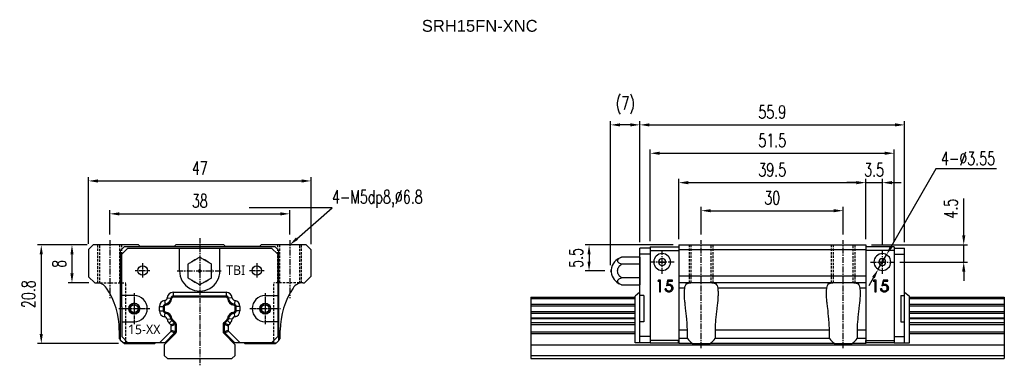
# Model space of a CAD drawing. Header units: millimetres. Extents: x 51 to 259, y 96 to 169.
import ezdxf
from ezdxf import colors
from ezdxf.entities.mleader import LeaderData, LeaderLine
from ezdxf.math import Vec2, Vec3

# ---------------------------------------------------------------- set-up
doc = ezdxf.new("R2010")
doc.units = ezdxf.units.MM
for name, pattern in [('CENTER', [2, 1.25, -0.25, 0.25, -0.25]), ('DASHED', [0.75, 0.5, -0.25]), ('MITTE', [2, 1.25, -0.25, 0.25, -0.25])]:
    doc.linetypes.add(name, pattern=pattern)
doc.layers.add('1', color=4, linetype='MITTE', lineweight=25)
for name, color, linetype in [('2', 7, 'Continuous'), ('DIM', 4, 'Continuous'), ('HID', 2, 'DASHED'), ('OUT', 3, 'Continuous'), ('中心線', 1, 'CENTER')]:
    doc.layers.add(name, color=color, linetype=linetype)
doc.styles.add('Arial', font='arial.ttf')
doc.styles.add('CHN', font='SIMPLEX.shx', dxfattribs={"width": 0.7, "bigfont": 'CHINESET.shx'})
doc.styles.add('DIM-7', font='SIMPLEX.shx', dxfattribs={"width": 0.7, "bigfont": 'chineset.shx'})
doc.styles.get("Standard").update_dxf_attribs({"font": 'arial.ttf'})
doc.dimstyles.new('CNS', dxfattribs={"dimscale": 0.56, "dimtxt": 3.5, "dimasz": 2.5, "dimexe": 1, "dimexo": 1.5, "dimgap": 0.09, "dimtad": 0, "dimdsep": 46, "dimtxsty": 'DIM-7', "dimcen": 0.09, "dimclrd": 4, "dimclre": 4, "dimclrt": 4, "dimadec": 0, "dimazin": 0, "dimtfac": 1, "dimtix": 1, "dimtmove": 2, "dimatfit": 3, "dimfxl": 1, "dimtvp": 0.971429, "dimtolj": 1, "dimarcsym": 0})
doc.dimstyles.new('CNSx1 (指線專用)', dxfattribs={"dimscale": 0.56, "dimtxt": 3.5, "dimasz": 2.5, "dimexe": 1, "dimexo": 1.5, "dimgap": 1, "dimtad": 1, "dimtih": 1, "dimtoh": 1, "dimdsep": 46, "dimtxsty": 'DIM-7', "dimcen": 0.09, "dimclrd": 256, "dimclre": 256, "dimclrt": 4, "dimadec": 0, "dimazin": 0, "dimtfac": 1, "dimtix": 1, "dimtmove": 1, "dimatfit": 3, "dimfxl": 1, "dimtvp": 0.971429, "dimtolj": 1, "dimarcsym": 0})

# ---------------------------------------------------------------- blocks, each defined once
blk = doc.blocks.new('*D48')
at = {"layer": 'DEFPOINTS', "color": 0}
for p in [(112.68, 134.72), (65.68, 120.27), (112.68, 120.17)]:
    blk.add_point(p, dxfattribs=at)
at = {"layer": 'OUT', "color": 4, "lineweight": -2}
for p, q in [((65.68, 121.47), (65.68, 135.52)), ((112.68, 121.37), (112.68, 135.52)), ((67.68, 134.72), (110.68, 134.72))]:
    blk.add_line(p, q, dxfattribs=at)
at = {"layer": 'OUT', "color": 4}
for points in [[(67.68, 135.05), (67.68, 134.38), (65.68, 134.72)], [(110.68, 135.05), (110.68, 134.38), (112.68, 134.72)]]:
    blk.add_solid(points, dxfattribs=at)
at = {"layer": 'OUT', "color": 4, "insert": (89.18, 137.44), "char_height": 2.8, "attachment_point": 5, "style": 'DIM-7'}
blk.add_mtext('\\A1;47', dxfattribs=at)
blk = doc.blocks.new('*D49')
at = {"layer": 'DEFPOINTS', "color": 0}
for p in [(108.18, 127.78), (70.18, 122.22), (108.18, 122.22)]:
    blk.add_point(p, dxfattribs=at)
at = {"layer": 'OUT', "color": 4, "lineweight": -2}
for p, q in [((70.18, 123.42), (70.18, 128.58)), ((72.18, 127.78), (106.18, 127.78)), ((108.18, 123.42), (108.18, 128.58))]:
    blk.add_line(p, q, dxfattribs=at)
at = {"layer": 'OUT', "color": 4}
for points in [[(72.18, 128.11), (72.18, 127.44), (70.18, 127.78)], [(106.18, 128.11), (106.18, 127.44), (108.18, 127.78)]]:
    blk.add_solid(points, dxfattribs=at)
at = {"layer": 'OUT', "color": 4, "insert": (89.18, 130.5), "char_height": 2.8, "attachment_point": 5, "style": 'DIM-7'}
blk.add_mtext('\\A1;38', dxfattribs=at)
blk = doc.blocks.new('*D50')
at = {"layer": 'DEFPOINTS', "color": 0}
for p in [(66.63, 121.22), (55.71, 100.42), (73.23, 100.42)]:
    blk.add_point(p, dxfattribs=at)
at = {"layer": 'OUT', "color": 4, "lineweight": -2}
for p, q in [((65.43, 121.22), (54.91, 121.22)), ((55.71, 119.22), (55.71, 102.42)), ((72.03, 100.42), (54.91, 100.42))]:
    blk.add_line(p, q, dxfattribs=at)
at = {"layer": 'OUT', "color": 4}
for points in [[(55.37, 119.22), (56.04, 119.22), (55.71, 121.22)], [(55.37, 102.42), (56.04, 102.42), (55.71, 100.42)]]:
    blk.add_solid(points, dxfattribs=at)
at = {"layer": 'OUT', "color": 4, "insert": (52.99, 110.82), "char_height": 2.8, "attachment_point": 5, "rotation": 90, "style": 'DIM-7'}
blk.add_mtext('\\A1;20.8', dxfattribs=at)
blk = doc.blocks.new('*D51')
at = {"layer": 'DEFPOINTS', "color": 0}
for p in [(66.63, 121.22), (62.19, 113.22), (66.98, 113.22)]:
    blk.add_point(p, dxfattribs=at)
at = {"layer": 'OUT', "color": 4, "lineweight": -2}
for p, q in [((65.43, 121.22), (61.39, 121.22)), ((62.19, 119.22), (62.19, 115.22)), ((65.78, 113.22), (61.39, 113.22))]:
    blk.add_line(p, q, dxfattribs=at)
at = {"layer": 'OUT', "color": 4}
for points in [[(61.86, 119.22), (62.53, 119.22), (62.19, 121.22)], [(61.86, 115.22), (62.53, 115.22), (62.19, 113.22)]]:
    blk.add_solid(points, dxfattribs=at)
at = {"layer": 'OUT', "color": 4, "insert": (59.47, 117.22), "char_height": 2.8, "attachment_point": 5, "rotation": 90, "style": 'DIM-7'}
blk.add_mtext('\\A1;8', dxfattribs=at)
blk = doc.blocks.new('*D52')
at = {"layer": 'DEFPOINTS', "color": 0}
for p in [(235.82, 140.56), (184.32, 120.81), (235.82, 120.81)]:
    blk.add_point(p, dxfattribs=at)
at = {"layer": 'DIM', "color": 4, "lineweight": -2}
for p, q in [((184.32, 122.01), (184.32, 141.36)), ((186.32, 140.56), (233.82, 140.56)), ((235.82, 122.01), (235.82, 141.36))]:
    blk.add_line(p, q, dxfattribs=at)
at = {"layer": 'DIM', "color": 4}
for points in [[(186.32, 140.9), (186.32, 140.23), (184.32, 140.56)], [(233.82, 140.9), (233.82, 140.23), (235.82, 140.56)]]:
    blk.add_solid(points, dxfattribs=at)
at = {"layer": 'DIM', "color": 4, "insert": (210.07, 143.28), "char_height": 2.8, "attachment_point": 5, "style": 'DIM-7'}
blk.add_mtext('\\A1;51.5', dxfattribs=at)
blk = doc.blocks.new('*D53')
at = {"color": 4, "lineweight": -2}
for p, q in [((195.07, 123.42), (195.07, 129.24)), ((225.07, 123.42), (225.07, 129.24)), ((197.07, 128.44), (223.07, 128.44))]:
    blk.add_line(p, q, dxfattribs=at)
at = {"color": 4}
for points in [[(197.07, 128.77), (197.07, 128.11), (195.07, 128.44)], [(223.07, 128.77), (223.07, 128.11), (225.07, 128.44)]]:
    blk.add_solid(points, dxfattribs=at)
at = {"layer": 'DEFPOINTS', "color": 0}
for p in [(225.07, 128.44), (195.07, 122.22), (225.07, 122.22)]:
    blk.add_point(p, dxfattribs=at)
at = {"color": 4, "insert": (210.07, 131.16), "char_height": 2.8, "attachment_point": 5, "style": 'DIM-7'}
blk.add_mtext('\\A1;30', dxfattribs=at)
blk = doc.blocks.new('*D54')
at = {"color": 4, "lineweight": -2}
for p, q in [((182.12, 121.77), (182.12, 147.35)), ((184.12, 146.55), (236.02, 146.55)), ((238.02, 121.77), (238.02, 147.35))]:
    blk.add_line(p, q, dxfattribs=at)
at = {"color": 4}
for points in [[(184.12, 146.88), (184.12, 146.22), (182.12, 146.55)], [(236.02, 146.88), (236.02, 146.22), (238.02, 146.55)]]:
    blk.add_solid(points, dxfattribs=at)
at = {"layer": 'DEFPOINTS', "color": 0}
for p in [(238.02, 146.55), (182.12, 120.57), (238.02, 120.57)]:
    blk.add_point(p, dxfattribs=at)
at = {"color": 4, "insert": (210.07, 149.27), "char_height": 2.8, "attachment_point": 5, "style": 'DIM-7'}
blk.add_mtext('\\A1;55.9', dxfattribs=at)
blk = doc.blocks.new('*D55')
at = {"color": 4, "lineweight": -2}
for p, q in [((250.5, 123.22), (250.5, 131)), ((231.02, 121.22), (251.3, 121.22)), ((250.5, 117.61), (250.5, 121.22)), ((237.02, 117.61), (251.3, 117.61)), ((250.5, 115.61), (250.5, 113.61))]:
    blk.add_line(p, q, dxfattribs=at)
at = {"color": 4}
for points in [[(250.17, 123.22), (250.83, 123.22), (250.5, 121.22)], [(250.17, 115.61), (250.83, 115.61), (250.5, 117.61)]]:
    blk.add_solid(points, dxfattribs=at)
at = {"layer": 'DEFPOINTS', "color": 0}
for p in [(229.82, 121.22), (235.82, 117.61), (250.5, 117.61)]:
    blk.add_point(p, dxfattribs=at)
at = {"color": 4, "insert": (247.78, 128.87), "char_height": 2.8, "attachment_point": 5, "rotation": 90, "style": 'DIM-7'}
blk.add_mtext('\\A1;4.5', dxfattribs=at)
blk = doc.blocks.new('*D56')
at = {"color": 4, "lineweight": -2}
for p, q in [((229.82, 122.42), (229.82, 135.16)), ((233.32, 121.31), (233.32, 135.16)), ((227.82, 134.36), (225.82, 134.36)), ((229.82, 134.36), (233.32, 134.36)), ((235.32, 134.36), (237.32, 134.36))]:
    blk.add_line(p, q, dxfattribs=at)
at = {"color": 4}
for points in [[(227.82, 134.69), (227.82, 134.02), (229.82, 134.36)], [(235.32, 134.69), (235.32, 134.02), (233.32, 134.36)]]:
    blk.add_solid(points, dxfattribs=at)
at = {"layer": 'DEFPOINTS', "color": 0}
for p in [(233.32, 134.36), (229.82, 121.22), (233.32, 120.11)]:
    blk.add_point(p, dxfattribs=at)
at = {"color": 4, "insert": (231.57, 137.08), "char_height": 2.8, "attachment_point": 5, "style": 'DIM-7'}
blk.add_mtext('\\A1;3.5', dxfattribs=at)
blk = doc.blocks.new('*D57')
at = {"color": 4, "lineweight": -2}
for p, q in [((190.32, 122.42), (190.32, 135.16)), ((229.82, 122.42), (229.82, 135.16)), ((192.32, 134.36), (227.82, 134.36))]:
    blk.add_line(p, q, dxfattribs=at)
at = {"color": 4}
for points in [[(192.32, 134.69), (192.32, 134.02), (190.32, 134.36)], [(227.82, 134.69), (227.82, 134.02), (229.82, 134.36)]]:
    blk.add_solid(points, dxfattribs=at)
at = {"layer": 'DEFPOINTS', "color": 0}
for p in [(229.82, 134.36), (190.32, 121.22), (229.82, 121.22)]:
    blk.add_point(p, dxfattribs=at)
at = {"color": 4, "insert": (210.07, 137.08), "char_height": 2.8, "attachment_point": 5, "style": 'DIM-7'}
blk.add_mtext('\\A1;39.5', dxfattribs=at)
blk = doc.blocks.new('*D58')
at = {"color": 4, "lineweight": -2}
for p, q in [((189.12, 121.22), (170.58, 121.22)), ((171.38, 119.22), (171.38, 117.72)), ((174.72, 115.72), (170.58, 115.72))]:
    blk.add_line(p, q, dxfattribs=at)
at = {"color": 4}
for points in [[(171.05, 119.22), (171.71, 119.22), (171.38, 121.22)], [(171.05, 117.72), (171.71, 117.72), (171.38, 115.72)]]:
    blk.add_solid(points, dxfattribs=at)
at = {"layer": 'DEFPOINTS', "color": 0}
for p in [(190.32, 121.22), (171.38, 115.72), (175.92, 115.72)]:
    blk.add_point(p, dxfattribs=at)
at = {"color": 4, "insert": (168.66, 118.47), "char_height": 2.8, "attachment_point": 5, "rotation": 90, "style": 'DIM-7'}
blk.add_mtext('\\A1;5.5', dxfattribs=at)
blk = doc.blocks.new('*D59')
at = {"color": 4, "lineweight": -2}
for p, q in [((175.92, 116.92), (175.92, 147.35)), ((180.12, 146.55), (177.92, 146.55)), ((182.12, 121.77), (182.12, 147.35))]:
    blk.add_line(p, q, dxfattribs=at)
at = {"color": 4}
for points in [[(177.92, 146.88), (177.92, 146.22), (175.92, 146.55)], [(180.12, 146.88), (180.12, 146.22), (182.12, 146.55)]]:
    blk.add_solid(points, dxfattribs=at)
at = {"layer": 'DEFPOINTS', "color": 0}
for p in [(175.92, 146.55), (182.12, 120.57), (175.92, 115.72)]:
    blk.add_point(p, dxfattribs=at)
at = {"color": 4, "insert": (179.02, 150.69), "char_height": 2.8, "attachment_point": 5, "style": 'DIM-7'}
blk.add_mtext('\\A1;(7)', dxfattribs=at)
blk = doc.blocks.new('*D60')
at = {"color": 4, "lineweight": -2}
for p, q in [((244.59, 137.28), (235.2, 120.89)), ((257.43, 137.28), (244.59, 137.28)), ((232.44, 116.07), (234.2, 119.15)), ((231.44, 114.34), (230.45, 112.6))]:
    blk.add_line(p, q, dxfattribs=at)
at = {"color": 4}
for points in [[(234.91, 121.05), (235.48, 120.72), (234.2, 119.15)], [(231.15, 114.5), (231.73, 114.17), (232.44, 116.07)]]:
    blk.add_solid(points, dxfattribs=at)
at = {"layer": 'DEFPOINTS', "color": 0}
for p in [(234.2, 119.15), (232.44, 116.07)]:
    blk.add_point(p, dxfattribs=at)
at = {"color": 4, "insert": (251.41, 139.48), "char_height": 2.8, "attachment_point": 5, "style": 'DIM-7'}
blk.add_mtext('\\A1;4-∅3.55', dxfattribs=at)

msp = doc.modelspace()

# ---------------------------------------------------------------- linework, layer by layer
at = {"layer": '1', "color": 3, "linetype": 'Continuous'}
for p, q in [((84.915, 115.718), (84.915, 120.588)), ((93.415, 115.718), (93.415, 120.568)), ((182.119, 100.568), (182.119, 120.568)), ((184.319, 120.568), (182.119, 120.568)), ((184.319, 119.268), (182.119, 119.268)), ((235.819, 120.568), (238.019, 120.568)), ((235.819, 119.268), (238.019, 119.268)), ((238.019, 100.568), (238.019, 120.568)), ((75.34, 110.518), (72.69, 110.518)), ((181.119, 100.568), (181.119, 110.423)), ((182.919, 110.518), (182.119, 110.518)), ((182.919, 110.518), (182.919, 105.018)), ((237.219, 110.518), (237.219, 105.018)), ((237.219, 110.518), (238.019, 110.518)), ((239.019, 100.568), (239.019, 110.423)), ((72.69, 108.122), (72.69, 101.868)), ((72.69, 105.018), (75.34, 105.018)), ((182.919, 105.018), (182.119, 105.018)), ((237.219, 105.018), (238.019, 105.018)), ((184.319, 100.568), (181.119, 100.568)), ((184.319, 101.868), (182.119, 101.868)), ((235.819, 101.868), (238.019, 101.868)), ((235.819, 100.568), (239.019, 100.568))]:
    msp.add_line(p, q, dxfattribs=at)
msp.add_circle((101.215, 115.818), 1, dxfattribs=at)
msp.add_arc((89.165, 115.718), 4.25, 180, 0.37315, dxfattribs=at)
at = {"layer": '2', "color": 3, "linetype": 'Continuous'}
for p, q in [((73.223, 120.812), (72.465, 120.07)), ((105.107, 120.812), (73.223, 120.812)), ((105.107, 120.812), (105.865, 120.07)), ((184.319, 120.812), (184.319, 100.569)), ((184.319, 120.812), (190.316, 120.812)), ((235.819, 120.812), (229.819, 120.812)), ((235.819, 120.812), (235.819, 100.569)), ((72.465, 101.069), (72.465, 120.07)), ((105.865, 101.069), (105.865, 120.07)), ((184.319, 120.07), (190.319, 120.07)), ((235.819, 120.07), (229.819, 120.07)), ((72.965, 100.569), (72.465, 101.069)), ((73.989, 100.569), (72.965, 100.569)), ((104.34, 100.569), (105.365, 100.569)), ((105.365, 100.569), (105.865, 101.069)), ((190.319, 101.069), (184.319, 101.069)), ((184.319, 100.569), (190.317, 100.569)), ((229.819, 101.069), (235.819, 101.069)), ((235.819, 100.569), (229.821, 100.569))]:
    msp.add_line(p, q, dxfattribs=at)
for start, end in [(0, 180), (180, 0)]:
    msp.add_arc((75.34, 107.768), 1.125, start, end, dxfattribs=at)
at = {"layer": '2', "color": 3, "linetype": 'Continuous', "extrusion": (0, 0, -1)}
for start, end in [(0, 180), (180, 0)]:
    msp.add_arc((-102.99, 107.768), 1.125, start, end, dxfattribs=at)
at = {"layer": 'HID', "color": 6}
for p, q in [((67.685, 113.203), (67.685, 121.218)), ((72.685, 113.218), (72.685, 121.218)), ((105.685, 113.218), (105.685, 121.218)), ((110.685, 113.203), (110.685, 121.218)), ((192.569, 113.218), (192.569, 121.218)), ((197.569, 113.203), (197.569, 121.218)), ((222.569, 113.218), (222.569, 121.218)), ((227.569, 113.203), (227.569, 121.218))]:
    msp.add_line(p, q, dxfattribs=at)
at = {"layer": 'HID'}
for p, q in [((68.085, 113.125), (68.085, 121.218)), ((72.285, 113.218), (72.285, 121.218)), ((106.085, 113.218), (106.085, 121.218)), ((110.285, 113.125), (110.285, 121.218)), ((192.969, 113.218), (192.969, 121.218)), ((197.169, 113.125), (197.169, 121.218)), ((222.969, 113.218), (222.969, 121.218)), ((227.169, 113.125), (227.169, 121.218)), ((67.41, 113.218), (73.585, 113.218)), ((73.585, 100.518), (73.585, 113.218)), ((104.785, 100.518), (104.785, 113.218)), ((110.96, 113.218), (104.785, 113.218))]:
    msp.add_line(p, q, dxfattribs=at)
at = {"layer": 'OUT'}
for p, q in [((66.635, 121.218), (65.685, 120.268)), ((76.235, 121.218), (66.635, 121.218)), ((76.585, 120.868), (76.235, 121.218)), ((83.785, 120.868), (76.585, 120.868)), ((84.135, 121.218), (83.785, 120.868)), ((94.235, 121.218), (84.135, 121.218)), ((94.585, 120.868), (94.235, 121.218)), ((101.785, 120.868), (94.585, 120.868)), ((102.135, 121.218), (101.785, 120.868)), ((111.635, 121.218), (102.135, 121.218)), ((112.685, 120.168), (111.635, 121.218)), ((190.319, 121.218), (229.819, 121.218)), ((190.319, 121.218), (190.319, 100.418)), ((229.819, 121.218), (229.819, 100.418)), ((65.685, 120.268), (65.685, 114.518)), ((112.685, 114.618), (112.685, 120.168)), ((229.819, 120.168), (190.319, 120.168)), ((65.685, 114.518), (66.985, 113.218)), ((111.285, 113.218), (112.685, 114.618)), ((229.819, 114.618), (190.319, 114.618)), ((66.985, 113.218), (67.41, 113.218)), ((110.96, 113.218), (111.285, 113.218)), ((229.819, 113.218), (190.319, 113.218)), ((83.551, 111.223), (83.551, 110.423)), ((83.551, 111.223), (94.779, 111.223)), ((94.779, 110.423), (83.551, 110.423)), ((94.722, 110.223), (83.608, 110.223)), ((94.779, 111.223), (94.779, 110.423)), ((159.069, 110.218), (181.119, 110.218)), ((159.069, 110.218), (159.069, 97.218)), ((159.069, 110.218), (165.034, 110.218)), ((182.119, 111.223), (181.119, 110.423)), ((191.588, 112.107), (190.319, 112.107)), ((221.588, 112.107), (198.55, 112.107)), ((229.819, 112.107), (228.55, 112.107)), ((238.019, 111.223), (239.019, 110.423)), ((239.019, 110.218), (259.069, 110.218)), ((253.104, 110.218), (259.069, 110.218)), ((259.069, 110.218), (259.069, 97.218)), ((80.665, 108.248), (81.465, 108.248)), ((80.665, 107.303), (80.665, 108.248)), ((81.465, 108.248), (81.465, 107.303)), ((81.665, 108.193), (81.665, 107.354)), ((81.742, 109.476), (81.847, 108.683)), ((82.315, 110.08), (83.113, 110.018)), ((96.015, 110.08), (95.217, 110.018)), ((96.587, 109.476), (96.483, 108.683)), ((96.665, 107.354), (96.665, 108.193)), ((97.665, 108.248), (96.865, 108.248)), ((96.865, 107.303), (96.865, 108.248)), ((97.665, 108.248), (97.665, 107.303)), ((159.069, 109.919), (181.119, 109.919)), ((159.069, 108.686), (181.119, 108.686)), ((159.069, 108.39), (181.119, 108.39)), ((239.019, 109.919), (259.069, 109.919)), ((239.019, 108.686), (259.069, 108.686)), ((239.019, 108.39), (259.069, 108.39)), ((80.665, 107.303), (81.465, 107.303)), ((81.738, 106.077), (81.844, 106.87)), ((96.592, 106.077), (96.485, 106.87)), ((97.665, 107.303), (96.865, 107.303)), ((159.069, 107.147), (181.119, 107.147)), ((159.069, 106.851), (181.119, 106.851)), ((239.019, 107.147), (259.069, 107.147)), ((239.019, 106.851), (259.069, 106.851)), ((82.303, 105.521), (83.094, 105.641)), ((82.712, 104.712), (83.278, 105.278)), ((83.051, 104.374), (82.712, 104.712)), ((83.051, 104.374), (83.851, 104.705)), ((83.965, 104.429), (83.165, 104.098)), ((83.165, 103.249), (83.165, 104.098)), ((83.278, 105.278), (83.851, 104.705)), ((83.44, 105.398), (84.026, 104.813)), ((83.965, 104.429), (83.965, 102.918)), ((84.165, 104.477), (84.165, 102.87)), ((94.165, 102.87), (94.165, 104.477)), ((94.304, 104.813), (94.89, 105.398)), ((95.165, 104.098), (94.365, 104.429)), ((94.365, 102.918), (94.365, 104.429)), ((94.479, 104.705), (95.052, 105.278)), ((94.479, 104.705), (95.279, 104.374)), ((95.618, 104.712), (95.052, 105.278)), ((95.165, 104.098), (95.165, 103.249)), ((96.026, 105.521), (95.235, 105.641)), ((95.618, 104.712), (95.279, 104.374)), ((159.069, 105.863), (181.119, 105.863)), ((159.069, 105.658), (181.119, 105.658)), ((159.069, 104.815), (181.119, 104.815)), ((159.069, 104.461), (181.119, 104.461)), ((239.019, 105.863), (259.069, 105.863)), ((239.019, 105.658), (259.069, 105.658)), ((239.019, 104.815), (259.069, 104.815)), ((239.019, 104.461), (259.069, 104.461)), ((72.185, 103.218), (72.185, 101.468)), ((80.646, 100.568), (83.051, 102.973)), ((83.851, 102.642), (81.777, 100.568)), ((84.026, 102.534), (82.06, 100.568)), ((83.851, 102.642), (83.051, 102.973)), ((83.165, 103.249), (83.965, 102.918)), ((96.27, 100.568), (94.304, 102.534)), ((94.365, 102.918), (95.165, 103.249)), ((95.279, 102.973), (94.479, 102.642)), ((96.553, 100.568), (94.479, 102.642)), ((95.279, 102.973), (97.634, 100.618)), ((106.185, 101.468), (106.185, 103.218)), ((159.069, 102.875), (181.119, 102.875)), ((159.069, 102.522), (181.119, 102.522)), ((192.136, 103.218), (190.319, 103.218)), ((192.136, 101.468), (192.136, 103.218)), ((198.002, 103.218), (198.002, 101.468)), ((222.136, 103.218), (198.002, 103.218)), ((222.136, 101.468), (222.136, 103.218)), ((228.002, 103.218), (228.002, 101.468)), ((229.819, 103.218), (228.002, 103.218)), ((239.019, 102.875), (259.069, 102.875)), ((239.019, 102.522), (259.069, 102.522)), ((72.185, 101.468), (72.465, 101.188)), ((73.084, 100.569), (73.235, 100.418)), ((73.235, 100.418), (79.697, 100.418)), ((79.697, 100.418), (79.847, 100.568)), ((98.523, 100.568), (98.673, 100.418)), ((98.673, 100.418), (105.135, 100.418)), ((105.135, 100.418), (105.285, 100.569)), ((105.865, 101.148), (106.185, 101.468)), ((159.069, 100.168), (195.069, 100.168)), ((192.136, 101.468), (190.319, 101.468)), ((193.171, 100.418), (190.319, 100.418)), ((193.171, 100.418), (196.967, 100.418)), ((195.069, 100.168), (259.069, 100.168)), ((223.171, 100.418), (196.967, 100.418)), ((222.136, 101.468), (198.002, 101.468)), ((223.171, 100.418), (226.967, 100.418)), ((229.819, 100.418), (226.967, 100.418)), ((229.819, 101.468), (228.002, 101.468)), ((159.069, 97.918), (259.069, 97.918)), ((253.104, 97.918), (259.069, 97.918)), ((159.069, 97.218), (259.069, 97.218)), ((159.069, 97.218), (165.034, 97.218)), ((253.104, 97.218), (259.069, 97.218))]:
    msp.add_line(p, q, dxfattribs=at)
at = {"layer": 'OUT', "color": 3, "linetype": 'Continuous'}
for p, q in [((229.819, 120.812), (229.819, 101.069)), ((73.99, 120.568), (72.69, 119.268)), ((72.69, 108.122), (72.69, 119.268)), ((73.99, 120.568), (104.34, 120.568)), ((104.34, 120.568), (105.64, 119.268)), ((105.64, 119.268), (105.64, 110.518)), ((182.119, 118.605), (178.252, 118.605)), ((182.119, 118.605), (182.119, 112.831)), ((182.119, 117.162), (178.252, 117.162)), ((178.227, 112.839), (178.252, 112.832)), ((182.119, 114.275), (178.252, 114.275)), ((178.252, 112.831), (182.119, 112.831)), ((83.315, 110.218), (83.19, 110.094)), ((95.015, 110.218), (83.315, 110.218)), ((95.139, 110.094), (95.015, 110.218)), ((102.99, 110.518), (105.64, 110.518)), ((105.64, 110.518), (105.64, 105.018)), ((81.665, 108.39), (81.665, 107.147)), ((96.665, 107.147), (96.665, 108.39)), ((83.176, 105.658), (84.019, 104.815)), ((84.165, 104.461), (84.165, 102.875)), ((94.165, 102.875), (94.165, 104.461)), ((94.311, 104.815), (95.154, 105.658)), ((105.64, 105.018), (102.99, 105.018)), ((105.64, 105.018), (105.64, 101.868)), ((84.019, 102.522), (81.665, 100.168)), ((96.665, 100.168), (94.311, 102.522)), ((72.69, 101.868), (73.99, 100.568)), ((82.11, 100.568), (73.99, 100.568)), ((81.665, 100.168), (81.665, 97.918)), ((104.34, 100.568), (96.22, 100.568)), ((96.665, 97.918), (96.665, 100.168)), ((105.64, 101.868), (104.34, 100.568)), ((190.239, 100.569), (190.239, 101.069)), ((190.317, 100.569), (190.319, 101.069)), ((229.821, 100.569), (229.819, 101.069)), ((229.899, 100.569), (229.899, 101.069)), ((81.665, 97.918), (82.365, 97.218)), ((95.965, 97.218), (96.665, 97.918)), ((82.365, 97.218), (95.965, 97.218))]:
    msp.add_line(p, q, dxfattribs=at)
at = {"layer": 'OUT', "linetype": 'Continuous', "lineweight": 25}
for p, q in [((186.069, 117.612), (187.569, 117.612)), ((234.069, 117.612), (232.569, 117.612)), ((186.023, 113.812), (185.876, 113.555)), ((185.876, 113.555), (186.261, 113.555)), ((186.485, 113.812), (186.023, 113.812)), ((186.261, 113.555), (186.261, 111.312)), ((186.485, 111.312), (186.485, 113.812)), ((187.96, 113.812), (187.703, 112.562)), ((188.985, 113.812), (187.96, 113.812)), ((188, 112.898), (188.135, 113.555)), ((188.135, 113.555), (188.985, 113.555)), ((188.985, 113.555), (188.985, 113.812)), ((231.523, 113.812), (231.376, 113.555)), ((231.376, 113.555), (231.761, 113.555)), ((231.985, 113.812), (231.523, 113.812)), ((231.761, 113.555), (231.761, 111.312)), ((231.985, 111.312), (231.985, 113.812)), ((233.46, 113.812), (233.203, 112.562)), ((234.485, 113.812), (233.46, 113.812)), ((233.5, 112.898), (233.635, 113.555)), ((233.635, 113.555), (234.485, 113.555)), ((234.485, 113.555), (234.485, 113.812)), ((186.261, 111.312), (186.485, 111.312)), ((187.671, 111.953), (187.447, 111.953)), ((231.761, 111.312), (231.985, 111.312)), ((233.171, 111.953), (232.947, 111.953))]:
    msp.add_line(p, q, dxfattribs=at)
at = {"layer": 'OUT', "color": 3, "linetype": 'Continuous'}
for centre, radius in [((77.115, 115.818), 1), ((75.34, 107.768), 1.15), ((102.99, 107.768), 1.15)]:
    msp.add_circle(centre, radius, dxfattribs=at)
at = {"layer": 'OUT'}
for centre in [(75.34, 107.768), (102.99, 107.768)]:
    msp.add_circle(centre, 0.8, dxfattribs=at)
at = {"layer": 'OUT', "color": 3, "linetype": 'Continuous'}
for centre, radius, start, end in [((179.069, 115.718), 3, 105.7944, 175.60515), ((89.165, 115.718), 2.55, 108.61155, 131.38845), ((89.165, 115.718), 2.55, 48.61926, 71.38074), ((89.165, 115.718), 2.55, 168.6274, 191.3726), ((89.165, 115.718), 2.55, 348.64285, 11.35715), ((176.169, 115.718), 0.25, 111.48765, 248.33471), ((179.069, 115.718), 3, 184.39561, 249.00801), ((89.165, 115.718), 2.55, 228.651, 251.349), ((89.165, 115.718), 2.55, 288.65875, 311.34125), ((75.34, 107.768), 2.75, 270, 90), ((102.99, 107.768), 2.75, 90, 270), ((81.965, 108.39), 0.3, 99.29327, 179.99862), ((83.403, 109.882), 0.3, 135.00023, 172.81996), ((94.927, 109.882), 0.3, 7.18004, 44.99977), ((96.365, 108.39), 0.3, 0, 80.70673), ((81.965, 107.147), 0.3, 179.99862, 260.70773), ((96.365, 107.147), 0.3, 279.29227, 0.00138), ((83.529, 106.011), 0.5, 197.24643, 224.99977), ((94.801, 106.011), 0.5, 315.00023, 342.75357)]:
    msp.add_arc(centre, radius, start, end, dxfattribs=at)
at = {"layer": 'OUT', "linetype": 'Continuous', "lineweight": 25}
for centre, radius, start, end in [((186.819, 117.612), 1.775, 0, 180), ((233.319, 117.612), 1.775, 0, 180), ((186.819, 117.612), 1.775, 180, 0), ((186.819, 117.612), 0.75, 0, 180), ((186.819, 117.612), 0.75, 180, 0), ((233.319, 117.612), 1.775, 180, 0), ((233.319, 117.612), 0.75, 0, 180), ((233.319, 117.612), 0.75, 180, 0)]:
    msp.add_arc(centre, radius, start, end, dxfattribs=at)
at = {"layer": 'OUT'}
for centre, radius, start, end in [((67.41, 110.718), 2.5, 33.74899, 90), ((110.96, 110.718), 2.5, 90, 146.25101), ((56.185, 103.218), 16, 0, 33.74899), ((83.551, 109.984), 1.239, 90.00016, 175.5451), ((83.551, 109.984), 0.439, 90, 175.54496), ((83.608, 109.923), 0.3, 90, 174.66045), ((94.722, 109.923), 0.3, 5.33955, 90), ((94.779, 109.984), 1.239, 4.4549, 89.99984), ((94.779, 109.984), 0.439, 4.45504, 90), ((122.185, 103.218), 16, 146.25101, 180), ((81.904, 108.248), 1.239, 97.47622, 179.99844), ((81.904, 108.248), 0.439, 97.47634, 179.99862), ((81.965, 108.193), 0.3, 98.32334, 179.99862), ((81.656, 110.131), 0.661, 277.47657, 355.54468), ((81.656, 110.131), 1.461, 277.47634, 355.54496), ((96.673, 110.131), 1.461, 184.45504, 262.52361), ((96.673, 110.131), 0.661, 184.45532, 262.52361), ((96.365, 108.193), 0.3, 0.00138, 81.67774), ((96.426, 108.248), 0.439, 0.00138, 82.52361), ((96.426, 108.248), 1.239, 0.00156, 82.52361), ((81.902, 107.303), 1.237, 179.99874, 262.37482), ((81.902, 107.303), 0.437, 179.99862, 262.37469), ((81.965, 107.354), 0.3, 179.99862, 261.67755), ((81.65, 105.422), 0.661, 8.60859, 82.37446), ((81.65, 105.422), 1.461, 8.60832, 82.37469), ((96.68, 105.422), 1.461, 97.66064, 171.39168), ((96.68, 105.422), 0.661, 97.66064, 171.3914), ((96.365, 107.354), 0.3, 278.32166, 0.00138), ((96.428, 107.303), 0.437, 277.50703, 0.00138), ((96.428, 107.303), 1.237, 277.60637, 0.00126), ((83.738, 105.738), 1.451, 188.6082, 224.99965), ((83.738, 105.738), 0.651, 188.60832, 224.99977), ((83.794, 105.752), 0.5, 188.31058, 224.99977), ((94.536, 105.752), 0.5, 315.00023, 351.68942), ((94.592, 105.738), 0.651, 315.00023, 351.39168), ((94.592, 105.738), 1.451, 315.00035, 351.3918), ((195.069, 103.468), 3.55, 214.28989, 239.22183), ((195.069, 103.468), 3.55, 300.77817, 325.71011), ((225.069, 103.468), 3.55, 214.28989, 239.22183), ((225.069, 103.468), 3.55, 300.77817, 325.71011)]:
    msp.add_arc(centre, radius, start, end, dxfattribs=at)
at = {"layer": 'OUT', "color": 6}
for centre, radius, start, end in [((75.34, 107.768), 1, 75, 345), ((81.685, 110.103), 1.631, 278.32334, 354.65975), ((96.644, 110.103), 1.631, 185.34025, 261.67664), ((102.99, 107.768), 1, 75, 345), ((81.685, 105.444), 1.631, 8.31101, 81.67755), ((96.644, 105.444), 1.631, 98.32276, 171.68899)]:
    msp.add_arc(centre, radius, start, end, dxfattribs=at)
at = {"layer": 'OUT', "color": 3, "linetype": 'Continuous', "extrusion": (0, 0, -1)}
for centre, radius, start, end in [((-81.685, 110.098), 1.431, 187.18004, 260.70673), ((-96.644, 110.098), 1.431, 279.29327, 352.81996), ((-81.685, 105.439), 1.431, 99.29227, 162.75357), ((-96.644, 105.439), 1.431, 17.24643, 80.70773), ((-83.665, 104.461), 0.5, 135.00023, 180), ((-94.665, 104.461), 0.5, 0, 44.99977), ((-83.665, 102.875), 0.5, 180, 225.00001), ((-94.665, 102.875), 0.5, 314.99999, 0)]:
    msp.add_arc(centre, radius, start, end, dxfattribs=at)
at = {"layer": 'OUT'}
for centre, major_axis, ratio, start_param, end_param in [((82.525, 103.994), (-0.611, -0.253), 0.755971, 2.8381324, 3.4450529), ((83.325, 104.326), (-0.611, -0.253), 0.755971, 2.8381324, 3.4450529), ((83.639, 104.456), (0.49, 0.203), 0.9433601, 5.9106781, 6.6556925), ((94.691, 104.456), (-0.49, 0.203), 0.9433601, 5.9106781, 6.6556925), ((95.005, 104.326), (0.611, -0.253), 0.755971, 2.8381324, 3.4450529), ((95.805, 103.994), (0.611, -0.253), 0.755971, 2.8381324, 3.4450529), ((82.525, 103.353), (-0.611, 0.253), 0.7559707, 2.8381309, 3.4450544), ((83.325, 103.021), (-0.611, 0.253), 0.7559707, 2.8381309, 3.4450544), ((83.639, 102.891), (0.49, -0.203), 0.94336, 5.9106762, 6.6556944), ((94.691, 102.891), (-0.49, -0.203), 0.94336, 5.9106762, 6.6556944), ((95.005, 103.021), (0.611, 0.253), 0.7559707, 2.8381309, 3.4450544), ((95.805, 103.353), (0.611, 0.253), 0.7559707, 2.8381309, 3.4450544)]:
    msp.add_ellipse(centre, major_axis=major_axis, ratio=ratio, start_param=start_param, end_param=end_param, dxfattribs=at)
at = {"layer": 'OUT', "color": 3, "linetype": 'Continuous'}
for points, knots in [([(89.165, 118.605), (89.102, 118.568), (89.026, 118.525), (88.849, 118.422), (88.747, 118.364), (88.53, 118.238), (88.411, 118.17), (88.168, 118.029), (88.042, 117.956), (87.788, 117.81), (87.664, 117.738), (87.419, 117.596), (87.301, 117.529), (87.084, 117.403), (86.982, 117.344), (86.805, 117.242), (86.728, 117.198), (86.665, 117.161)], [0, 0, 0, 0, 0.125, 0.125, 0.25, 0.25, 0.375, 0.375, 0.5, 0.5, 0.625, 0.625, 0.75, 0.75, 0.875, 0.875, 1, 1, 1, 1]), ([(91.665, 117.161), (91.602, 117.198), (91.526, 117.241), (91.349, 117.344), (91.247, 117.402), (91.03, 117.528), (90.911, 117.596), (90.668, 117.737), (90.542, 117.81), (90.288, 117.956), (90.164, 118.028), (89.919, 118.17), (89.801, 118.237), (89.584, 118.363), (89.482, 118.422), (89.305, 118.524), (89.228, 118.568), (89.165, 118.605)], [0, 0, 0, 0, 0.125, 0.125, 0.25, 0.25, 0.375, 0.375, 0.5, 0.5, 0.625, 0.625, 0.75, 0.75, 0.875, 0.875, 1, 1, 1, 1]), ([(178.252, 117.162), (178.124, 117.198), (178.008, 117.242), (177.801, 117.344), (177.71, 117.403), (177.563, 117.528), (177.506, 117.597), (177.43, 117.737), (177.41, 117.81), (177.41, 117.956), (177.429, 118.028), (177.506, 118.17), (177.562, 118.237), (177.709, 118.363), (177.8, 118.422), (178.006, 118.524), (178.124, 118.569), (178.252, 118.605)], [0, 0, 0, 0, 0.125, 0.125, 0.25, 0.25, 0.375, 0.375, 0.5, 0.5, 0.625, 0.625, 0.75, 0.75, 0.875, 0.875, 1, 1, 1, 1]), ([(86.665, 117.161), (86.665, 117.089), (86.665, 117.001), (86.665, 116.796), (86.665, 116.679), (86.665, 116.428), (86.665, 116.291), (86.665, 116.01), (86.665, 115.864), (86.665, 115.572), (86.665, 115.428), (86.665, 115.145), (86.665, 115.009), (86.665, 114.758), (86.665, 114.64), (86.665, 114.436), (86.665, 114.347), (86.665, 114.275)], [0, 0, 0, 0, 0.125, 0.125, 0.25, 0.25, 0.375, 0.375, 0.5, 0.5, 0.625, 0.625, 0.75, 0.75, 0.875, 0.875, 1, 1, 1, 1]), ([(91.665, 114.275), (91.665, 114.347), (91.665, 114.435), (91.665, 114.64), (91.665, 114.757), (91.665, 115.007), (91.665, 115.145), (91.665, 115.425), (91.665, 115.571), (91.665, 115.864), (91.665, 116.008), (91.665, 116.291), (91.665, 116.426), (91.665, 116.678), (91.665, 116.795), (91.665, 117), (91.665, 117.089), (91.665, 117.161)], [0, 0, 0, 0, 0.125, 0.125, 0.25, 0.25, 0.375, 0.375, 0.5, 0.5, 0.625, 0.625, 0.75, 0.75, 0.875, 0.875, 1, 1, 1, 1]), ([(178.252, 114.275), (178.124, 114.347), (178.008, 114.435), (177.801, 114.64), (177.71, 114.757), (177.563, 115.008), (177.506, 115.145), (177.43, 115.426), (177.41, 115.572), (177.41, 115.864), (177.429, 116.008), (177.506, 116.291), (177.562, 116.427), (177.709, 116.678), (177.8, 116.796), (178.006, 117), (178.124, 117.089), (178.252, 117.162)], [0, 0, 0, 0, 0.125, 0.125, 0.25, 0.25, 0.375, 0.375, 0.5, 0.5, 0.625, 0.625, 0.75, 0.75, 0.875, 0.875, 1, 1, 1, 1]), ([(176.078, 115.948), (176.078, 115.949), (176.078, 115.952), (176.078, 115.93), (176.078, 115.885), (176.078, 115.82), (176.078, 115.761), (176.078, 115.7), (176.078, 115.64), (176.078, 115.57), (176.078, 115.518), (176.078, 115.488), (176.078, 115.488), (176.078, 115.488)], [0, 0, 0, 0, 0.0371076, 0.1444774, 0.2518472, 0.359217, 0.4665869, 0.500234, 0.6076038, 0.7149736, 0.8223435, 0.9297133, 1, 1, 1, 1]), ([(86.665, 114.275), (86.728, 114.238), (86.804, 114.194), (86.981, 114.092), (87.082, 114.034), (87.3, 113.908), (87.419, 113.839), (87.662, 113.699), (87.788, 113.626), (88.042, 113.48), (88.166, 113.408), (88.411, 113.266), (88.529, 113.199), (88.746, 113.073), (88.848, 113.014), (89.025, 112.912), (89.102, 112.867), (89.165, 112.831)], [0, 0, 0, 0, 0.125, 0.125, 0.25, 0.25, 0.375, 0.375, 0.5, 0.5, 0.625, 0.625, 0.75, 0.75, 0.875, 0.875, 1, 1, 1, 1]), ([(89.165, 112.831), (89.228, 112.867), (89.304, 112.911), (89.481, 113.014), (89.582, 113.072), (89.8, 113.198), (89.919, 113.266), (90.162, 113.407), (90.288, 113.48), (90.542, 113.626), (90.666, 113.698), (90.911, 113.839), (91.029, 113.907), (91.246, 114.033), (91.348, 114.092), (91.525, 114.194), (91.602, 114.238), (91.665, 114.275)], [0, 0, 0, 0, 0.125, 0.125, 0.25, 0.25, 0.375, 0.375, 0.5, 0.5, 0.625, 0.625, 0.75, 0.75, 0.875, 0.875, 1, 1, 1, 1]), ([(178.252, 112.831), (178.124, 112.868), (178.008, 112.911), (177.801, 113.014), (177.71, 113.072), (177.563, 113.198), (177.506, 113.266), (177.43, 113.407), (177.41, 113.48), (177.41, 113.626), (177.429, 113.698), (177.506, 113.84), (177.562, 113.907), (177.709, 114.033), (177.8, 114.092), (178.006, 114.194), (178.124, 114.239), (178.252, 114.275)], [0, 0, 0, 0, 0.125, 0.125, 0.25, 0.25, 0.375, 0.375, 0.5, 0.5, 0.625, 0.625, 0.75, 0.75, 0.875, 0.875, 1, 1, 1, 1])]:
    msp.add_open_spline(points, degree=3, knots=knots, dxfattribs=at)
at = {"layer": 'OUT', "color": 3, "linetype": 'Continuous', "ltscale": 0.01}
msp.add_open_spline([(88.932, 115.718), (88.932, 115.779), (88.957, 115.84), (89.043, 115.926), (89.104, 115.951), (89.226, 115.951), (89.286, 115.926), (89.373, 115.839), (89.398, 115.779), (89.398, 115.656), (89.373, 115.596), (89.287, 115.51), (89.226, 115.485), (89.104, 115.485), (89.044, 115.51), (88.957, 115.597), (88.932, 115.656), (88.932, 115.718)], degree=3, knots=[0, 0, 0, 0, 0.125, 0.125, 0.25, 0.25, 0.375, 0.375, 0.5, 0.5, 0.625, 0.625, 0.75, 0.75, 0.875, 0.875, 1, 1, 1, 1], dxfattribs=at)
at = {"layer": 'OUT', "linetype": 'Continuous', "lineweight": 25}
for points, knots in [([(188.254, 112.69), (188.159, 112.688), (188.065, 112.674), (187.881, 112.627), (187.792, 112.596), (187.703, 112.562)], [0, 0, 0, 0, 0.5, 0.5, 1, 1, 1, 1]), ([(188, 112.898), (188.048, 112.911), (188.097, 112.924), (188.195, 112.941), (188.245, 112.945), (188.295, 112.946)], [0, 0, 0, 0, 0.5, 0.5, 1, 1, 1, 1]), ([(188.857, 112.138), (188.856, 112.176), (188.855, 112.215), (188.841, 112.29), (188.83, 112.327), (188.786, 112.433), (188.739, 112.496), (188.624, 112.598), (188.555, 112.636), (188.408, 112.681), (188.331, 112.688), (188.254, 112.69)], [0, 0, 0, 0, 0.125, 0.125, 0.25, 0.25, 0.5, 0.5, 0.75, 0.75, 1, 1, 1, 1]), ([(188.295, 112.946), (188.348, 112.945), (188.401, 112.942), (188.505, 112.923), (188.557, 112.909), (188.704, 112.85), (188.793, 112.787), (188.938, 112.633), (188.995, 112.541), (189.067, 112.341), (189.079, 112.234), (189.082, 112.128)], [0, 0, 0, 0, 0.125, 0.125, 0.25, 0.25, 0.5, 0.5, 0.75, 0.75, 1, 1, 1, 1]), ([(233.754, 112.69), (233.659, 112.688), (233.565, 112.674), (233.381, 112.627), (233.292, 112.596), (233.203, 112.562)], [0, 0, 0, 0, 0.5, 0.5, 1, 1, 1, 1]), ([(233.5, 112.898), (233.548, 112.911), (233.597, 112.924), (233.695, 112.941), (233.745, 112.945), (233.795, 112.946)], [0, 0, 0, 0, 0.5, 0.5, 1, 1, 1, 1]), ([(234.357, 112.138), (234.356, 112.176), (234.355, 112.215), (234.341, 112.29), (234.33, 112.327), (234.286, 112.433), (234.239, 112.496), (234.124, 112.598), (234.055, 112.636), (233.908, 112.681), (233.831, 112.688), (233.754, 112.69)], [0, 0, 0, 0, 0.125, 0.125, 0.25, 0.25, 0.5, 0.5, 0.75, 0.75, 1, 1, 1, 1]), ([(233.795, 112.946), (233.848, 112.945), (233.901, 112.942), (234.005, 112.923), (234.057, 112.909), (234.204, 112.85), (234.293, 112.787), (234.438, 112.633), (234.495, 112.541), (234.567, 112.341), (234.579, 112.234), (234.582, 112.128)], [0, 0, 0, 0, 0.125, 0.125, 0.25, 0.25, 0.5, 0.5, 0.75, 0.75, 1, 1, 1, 1]), ([(188.21, 111.247), (188.115, 111.249), (188.019, 111.262), (187.841, 111.33), (187.76, 111.383), (187.622, 111.515), (187.566, 111.593), (187.484, 111.765), (187.462, 111.859), (187.447, 111.953)], [0, 0, 0, 0, 0.25, 0.25, 0.5, 0.5, 0.75, 0.75, 1, 1, 1, 1]), ([(187.671, 111.953), (187.686, 111.89), (187.704, 111.827), (187.767, 111.714), (187.811, 111.665), (187.913, 111.586), (187.971, 111.556), (188.094, 111.515), (188.158, 111.506), (188.223, 111.504)], [0, 0, 0, 0, 0.25, 0.25, 0.5, 0.5, 0.75, 0.75, 1, 1, 1, 1]), ([(189.082, 112.128), (189.08, 112.07), (189.077, 112.013), (189.057, 111.899), (189.042, 111.842), (188.979, 111.68), (188.918, 111.579), (188.758, 111.412), (188.658, 111.348), (188.442, 111.265), (188.326, 111.248), (188.21, 111.247)], [0, 0, 0, 0, 0.125, 0.125, 0.25, 0.25, 0.5, 0.5, 0.75, 0.75, 1, 1, 1, 1]), ([(188.223, 111.504), (188.264, 111.505), (188.306, 111.508), (188.388, 111.523), (188.428, 111.534), (188.544, 111.581), (188.614, 111.629), (188.733, 111.746), (188.781, 111.816), (188.828, 111.932), (188.84, 111.972), (188.854, 112.055), (188.856, 112.096), (188.857, 112.138)], [0, 0, 0, 0, 0.125, 0.125, 0.25, 0.25, 0.5, 0.5, 0.75, 0.75, 0.875, 0.875, 1, 1, 1, 1]), ([(233.71, 111.247), (233.615, 111.249), (233.519, 111.262), (233.341, 111.33), (233.26, 111.383), (233.122, 111.515), (233.066, 111.593), (232.984, 111.765), (232.962, 111.859), (232.947, 111.953)], [0, 0, 0, 0, 0.25, 0.25, 0.5, 0.5, 0.75, 0.75, 1, 1, 1, 1]), ([(233.171, 111.953), (233.186, 111.89), (233.204, 111.827), (233.267, 111.714), (233.311, 111.665), (233.413, 111.586), (233.471, 111.556), (233.594, 111.515), (233.658, 111.506), (233.723, 111.504)], [0, 0, 0, 0, 0.25, 0.25, 0.5, 0.5, 0.75, 0.75, 1, 1, 1, 1]), ([(234.582, 112.128), (234.58, 112.07), (234.577, 112.013), (234.557, 111.899), (234.542, 111.842), (234.479, 111.68), (234.418, 111.579), (234.258, 111.412), (234.158, 111.348), (233.942, 111.265), (233.826, 111.248), (233.71, 111.247)], [0, 0, 0, 0, 0.125, 0.125, 0.25, 0.25, 0.5, 0.5, 0.75, 0.75, 1, 1, 1, 1]), ([(233.723, 111.504), (233.764, 111.505), (233.806, 111.508), (233.888, 111.523), (233.928, 111.534), (234.044, 111.581), (234.114, 111.629), (234.233, 111.746), (234.281, 111.816), (234.328, 111.932), (234.34, 111.972), (234.354, 112.055), (234.356, 112.096), (234.357, 112.138)], [0, 0, 0, 0, 0.125, 0.125, 0.25, 0.25, 0.5, 0.5, 0.75, 0.75, 0.875, 0.875, 1, 1, 1, 1])]:
    msp.add_open_spline(points, degree=3, knots=knots, dxfattribs=at)
at = {"layer": 'OUT'}
for points, knots in [([(191.588, 112.107), (191.614, 112.304), (191.653, 112.477), (191.774, 112.775), (191.855, 112.893), (192.014, 113.028), (192.074, 113.065), (192.202, 113.127), (192.272, 113.15), (192.498, 113.205), (192.668, 113.218), (192.855, 113.218)], [0, 0, 0, 0, 0.25, 0.25, 0.5, 0.5, 0.625, 0.625, 0.75, 0.75, 1, 1, 1, 1]), ([(197.283, 113.218), (197.469, 113.218), (197.638, 113.205), (197.863, 113.151), (197.934, 113.127), (198.063, 113.066), (198.122, 113.029), (198.28, 112.896), (198.363, 112.775), (198.484, 112.481), (198.523, 112.305), (198.55, 112.107)], [0, 0, 0, 0, 0.25, 0.25, 0.375, 0.375, 0.5, 0.5, 0.75, 0.75, 1, 1, 1, 1]), ([(221.588, 112.107), (221.614, 112.304), (221.653, 112.477), (221.774, 112.775), (221.855, 112.893), (222.014, 113.028), (222.074, 113.065), (222.202, 113.127), (222.272, 113.15), (222.498, 113.205), (222.668, 113.218), (222.855, 113.218)], [0, 0, 0, 0, 0.25, 0.25, 0.5, 0.5, 0.625, 0.625, 0.75, 0.75, 1, 1, 1, 1]), ([(227.283, 113.218), (227.469, 113.218), (227.638, 113.205), (227.863, 113.151), (227.934, 113.127), (228.063, 113.066), (228.122, 113.029), (228.28, 112.896), (228.363, 112.775), (228.484, 112.481), (228.523, 112.305), (228.55, 112.107)], [0, 0, 0, 0, 0.25, 0.25, 0.375, 0.375, 0.5, 0.5, 0.75, 0.75, 1, 1, 1, 1]), ([(192.136, 103.218), (192.136, 103.609), (192.126, 104.001), (192.088, 104.786), (192.059, 105.18), (191.955, 106.349), (191.861, 107.11), (191.725, 108.23), (191.682, 108.6), (191.605, 109.333), (191.572, 109.698), (191.505, 110.767), (191.5, 111.452), (191.588, 112.107)], [0, 0, 0, 0, 0.125, 0.125, 0.25, 0.25, 0.5, 0.5, 0.625, 0.625, 0.75, 0.75, 1, 1, 1, 1]), ([(198.55, 112.107), (198.593, 111.781), (198.614, 111.444), (198.622, 110.751), (198.61, 110.401), (198.543, 109.334), (198.457, 108.605), (198.322, 107.48), (198.275, 107.098), (198.187, 106.331), (198.146, 105.946), (198.043, 104.786), (198.002, 104.006), (198.002, 103.218)], [0, 0, 0, 0, 0.125, 0.125, 0.25, 0.25, 0.5, 0.5, 0.625, 0.625, 0.75, 0.75, 1, 1, 1, 1]), ([(222.136, 103.218), (222.136, 103.609), (222.126, 104.001), (222.088, 104.786), (222.059, 105.18), (221.955, 106.349), (221.861, 107.11), (221.725, 108.23), (221.682, 108.6), (221.605, 109.333), (221.572, 109.698), (221.505, 110.767), (221.5, 111.452), (221.588, 112.107)], [0, 0, 0, 0, 0.125, 0.125, 0.25, 0.25, 0.5, 0.5, 0.625, 0.625, 0.75, 0.75, 1, 1, 1, 1]), ([(228.55, 112.107), (228.593, 111.781), (228.614, 111.444), (228.622, 110.751), (228.61, 110.401), (228.543, 109.334), (228.457, 108.605), (228.322, 107.48), (228.275, 107.098), (228.187, 106.331), (228.146, 105.946), (228.043, 104.786), (228.002, 104.006), (228.002, 103.218)], [0, 0, 0, 0, 0.125, 0.125, 0.25, 0.25, 0.5, 0.5, 0.625, 0.625, 0.75, 0.75, 1, 1, 1, 1])]:
    msp.add_open_spline(points, degree=3, knots=knots, dxfattribs=at)
at = {"layer": '中心線'}
for p, q in [((70.185, 122.218), (70.185, 109.964)), ((108.185, 122.218), (108.185, 109.964)), ((195.069, 99.418), (195.069, 122.218)), ((225.069, 99.418), (225.069, 122.218)), ((186.819, 115.112), (186.819, 120.112)), ((233.319, 115.112), (233.319, 120.112)), ((189.319, 117.612), (184.319, 117.612)), ((230.819, 117.612), (235.819, 117.612)), ((84.415, 115.718), (93.915, 115.718))]:
    msp.add_line(p, q, dxfattribs=at)
at = {"layer": '中心線', "ltscale": 0.9}
msp.add_line((89.185, 122.618), (89.185, 95.818), dxfattribs=at)
at = {"layer": '中心線', "ltscale": 0.4}
for p, q in [((77.115, 117.368), (77.115, 114.268)), ((101.215, 117.368), (101.215, 114.268)), ((75.565, 115.818), (78.665, 115.818)), ((99.665, 115.818), (102.765, 115.818)), ((75.34, 111.018), (75.34, 104.518)), ((102.99, 111.018), (102.99, 104.518)), ((72.1, 107.768), (78.6, 107.768)), ((99.73, 107.768), (106.23, 107.768))]:
    msp.add_line(p, q, dxfattribs=at)

# ---------------------------------------------------------------- texts
at = {"insert": (136.071, 168.699), "char_height": 2.5, "width": 25.36366, "attachment_point": 1}
msp.add_mtext('SRH15FN-XNC', dxfattribs=at)
at = {"color": 2, "char_height": 2, "attachment_point": 1, "style": 'Arial'}
for s, insert, width in [('{\\fMicrosoft JhengHei Light|b0|i0|c136|p34;TBI}', (94.752, 116.89), 2.83306), ('{\\fMicrosoft JhengHei Light|b0|i0|c136|p34;15-XX}', (74, 104.396), 5.30274)]:
    msp.add_mtext(s, dxfattribs=dict(at, insert=insert, width=width))

# ---------------------------------------------------------------- dimensions: what is measured, and where the dimension line sits
dim = msp.add_linear_dim(base=(175.919, 146.549), p1=(182.119, 120.568), p2=(175.919, 115.719), text='(7)', dimstyle='CNS', override={"dimscale": 0.8})
dim.commit()
dim.dimension.update_dxf_attribs({"geometry": '*D59', "text_midpoint": (179.019, 150.694)})
for base, p1, p2, angle, picture, middle in [((238.019, 146.549), (182.119, 120.568), (238.019, 120.568), 180, '*D54', (210.069, 149.269)), ((229.819, 134.356), (190.319, 121.218), (229.819, 121.218), 180, '*D57', (210.069, 137.076)), ((233.319, 134.356), (229.819, 121.218), (233.319, 120.112), 180, '*D56', (231.569, 137.076)), ((225.069, 128.439), (195.069, 122.218), (225.069, 122.218), 180, '*D53', (210.069, 131.159)), ((171.38, 115.718), (190.319, 121.218), (175.919, 115.718), 90, '*D58', (168.66, 118.468))]:
    dim = msp.add_linear_dim(base=base, p1=p1, p2=p2, angle=angle, dimstyle='CNS', override={"dimscale": 0.8})
    dim.commit()
    dim.dimension.update_dxf_attribs({"geometry": picture, "text_midpoint": middle})
at = {"color": 4}
dim = msp.add_diameter_dim_2p(p1=(232.436, 116.071), p2=(234.201, 119.152), text='4-<>', dimstyle='CNSx1 (指線專用)', override={"dimscale": 0.8, "dimclrd": 4, "dimclre": 4}, dxfattribs=at)
dim.commit()
dim.dimension.update_dxf_attribs({"geometry": '*D60', "text_midpoint": (244.587, 137.28), "dimtype": 163})
dim = msp.add_linear_dim(base=(250.499, 117.612), p1=(229.819, 121.218), p2=(235.819, 117.612), angle=90, text='4.5', dimstyle='CNS', override={"dimscale": 0.8, "dimtmove": 0})
dim.commit()
dim.dimension.update_dxf_attribs({"geometry": '*D55', "text_midpoint": (250.499, 128.875), "dimtype": 160})
at = {"layer": 'DIM'}
dim = msp.add_linear_dim(base=(235.819, 140.564), p1=(184.319, 120.812), p2=(235.819, 120.812), angle=180, dimstyle='CNS', override={"dimscale": 0.8}, dxfattribs=at)
dim.commit()
dim.dimension.update_dxf_attribs({"geometry": '*D52', "text_midpoint": (210.069, 143.284)})
at = {"layer": 'OUT'}
for base, p1, p2, angle, picture, middle in [((112.685, 134.718), (65.685, 120.268), (112.685, 120.168), 180, '*D48', (89.185, 137.438)), ((108.185, 127.776), (70.185, 122.218), (108.185, 122.218), 180, '*D49', (89.185, 130.496)), ((55.707, 100.418), (66.635, 121.218), (73.235, 100.418), 270, '*D50', (52.987, 110.818)), ((62.192, 113.218), (66.635, 121.218), (66.985, 113.218), 270, '*D51', (59.472, 117.218))]:
    dim = msp.add_linear_dim(base=base, p1=p1, p2=p2, angle=angle, dimstyle='CNS', override={"dimscale": 0.8}, dxfattribs=at)
    dim.commit()
    dim.dimension.update_dxf_attribs({"geometry": picture, "text_midpoint": middle})

# ---------------------------------------------------------------- leaders
at = {"layer": 'DIM'}
ml = msp.add_multileader_mtext('Standard', dxfattribs=at)
ml.set_content('4-M5dp8,%%C6.8', color=256, style='CHN')
ml.set_leader_properties()
ml.build(insert=Vec2(0, 0))
ml.multileader.update_dxf_attribs({"text_left_attachment_type": 6, "text_right_attachment_type": 6, "dogleg_length": 0, "arrow_head_size": 2, "scale": 0.8})
ctx = ml.context
ctx.base_point, ctx.scale, ctx.char_height, ctx.arrow_head_size, ctx.landing_gap_size, ctx.plane_origin = Vec3(117.099, 129.018), 0.8, 2.8, 2, 0, Vec3(108.185, 128.218)
ctx.left_attachment, ctx.right_attachment = 6, 6
notes = []
notes.append((ctx, [(0, (1, 1, 0), (117.099, 129.018), (1, 0), 0, [(0, [(108.185, 121.218)], 0, [])])]))
ctx.mtext.insert, ctx.mtext.flow_direction = Vec3(117.099, 132.752), 5
for ctx, leaders in notes:
    for number, flags, end, landing, length, lines in leaders:
        leader = LeaderData()
        leader.index, (leader.has_last_leader_line, leader.has_dogleg_vector, leader.attachment_direction) = number, flags
        leader.last_leader_point, leader.dogleg_vector, leader.dogleg_length = Vec3(end), Vec3(landing), length
        for number, points, colour, breaks in lines:
            line = LeaderLine()
            line.index, line.vertices, line.color, line.breaks = number, Vec3.list(points), colors.encode_raw_color(colour), breaks
            leader.lines.append(line)
        ctx.leaders.append(leader)

doc.saveas('drawing.dxf')
